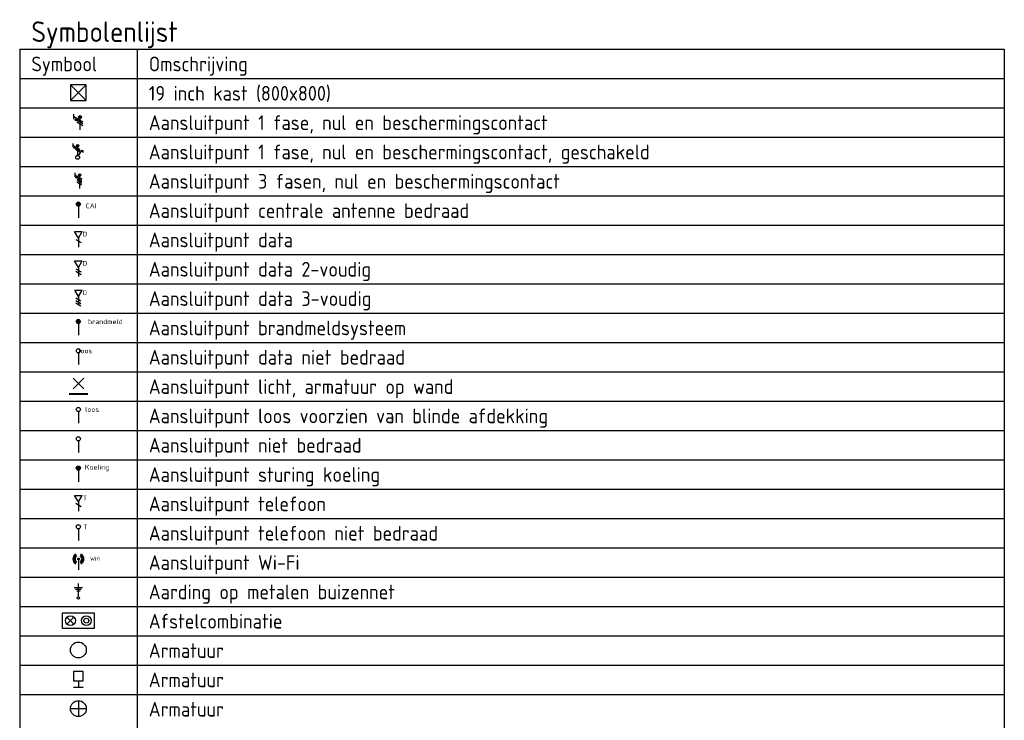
# Model space of a CAD drawing. Header units: millimetres. Extents: x -28157 to 193371, y -2151 to 171990.
# Tile 16 of 31: x 129929 to 138318, y 18178 to 24150. Entities that reach past the tile are written whole.
import ezdxf
from ezdxf.enums import TextEntityAlignment as Align

# ---------------------------------------------------------------- set-up
doc = ezdxf.new("R2010")
doc.units = ezdxf.units.MM
doc.header["$LTSCALE"] = 50
doc.layers.get('0').update_dxf_attribs({"linetype": 'CONTINUOUS'})
doc.layers.add('BL$9----', color=7, linetype='CONTINUOUS')
doc.styles.add('buro-018', font='BUROFONT.shx', dxfattribs={"height": 180})
doc.styles.add('STABICAD-018', font='ISOCP.SHX', dxfattribs={"height": 90})
doc.styles.get("Standard").update_dxf_attribs({"font": 'ISOCP'})

# ---------------------------------------------------------------- blocks, each defined once
blk = doc.blocks.new('*U478')
at = {"layer": 'BL$9----', "color": 7}
for p, q in [((0, 0), (167.775, 0)), ((0, 0), (0, -475)), ((20, 0), (20, -475)), ((167.775, 0), (167.775, -475)), ((167.775, 0), (167.775, -475)), ((0, -5), (167.775, -5)), ((0, -10), (167.775, -10)), ((0, -15), (167.775, -15)), ((0, -20), (167.775, -20)), ((0, -25), (167.775, -25)), ((0, -30), (167.775, -30)), ((0, -35), (167.775, -35)), ((0, -40), (167.775, -40)), ((0, -45), (167.775, -45)), ((0, -50), (167.775, -50)), ((0, -55), (167.775, -55)), ((0, -60), (167.775, -60)), ((0, -65), (167.775, -65)), ((0, -70), (167.775, -70)), ((0, -75), (167.775, -75)), ((0, -80), (167.775, -80)), ((0, -85), (167.775, -85)), ((0, -90), (167.775, -90)), ((0, -95), (167.775, -95)), ((0, -100), (167.775, -100)), ((0, -105), (167.775, -105)), ((0, -110), (167.775, -110))]:
    blk.add_line(p, q, dxfattribs=at)
at = {"layer": 'BL$9----', "color": 1}
blk.add_attdef('TITLE', (2, 1.25), '', height=3.5, dxfattribs=at)
blk = doc.blocks.new('*U477')
at = {"layer": 'BL$9----', "color": 1}
for tag, p in [('blockname_0', (2, 1.25)), ('blockname_1', (2, 1.25)), ('blockname_2', (2, 1.25)), ('blockname_3', (2, 1.25)), ('blockname_4', (2, 1.25)), ('description_0', (22, 1.25)), ('description_1', (22, 1.25)), ('description_2', (22, 1.25)), ('description_3', (22, 1.25)), ('description_4', (22, 1.25))]:
    blk.add_attdef(tag, p, '', height=2.5, dxfattribs=at)
blk = doc.blocks.new('E00481')
at = {"color": 0, "linetype": 'Continuous'}
for p, q in [((400, 800), (-400, 800)), ((-400, 800), (-400, 0)), ((-400, 0), (400, 800)), ((-400, 800), (400, 0)), ((400, 0), (400, 800)), ((-400, 0), (400, 0))]:
    blk.add_line(p, q, dxfattribs=at)
at = {"color": 0, "linetype": 'Continuous', "style": 'STABICAD-018'}
blk.add_attdef('ARTICLECODE', text='', height=1.8, dxfattribs=at).set_placement((0, 0), align=Align.MIDDLE)
blk = doc.blocks.new('E00078')
at = {"color": 0, "linetype": 'Continuous'}
for p, q in [((-3, 6.48), (-3, 8.98)), ((-3, 7.73), (1.5, 5.13)), ((1.5, 4.13), (-1.5, 5.87)), ((0, 6.75), (0, 1)), ((1.5, 3.13), (-1.5, 4.87))]:
    blk.add_line(p, q, dxfattribs=at)
for points, const_width in [([(-2.18, 6.12, 1), (-1.68, 6.12, 1)], 0.5), ([(-0.38, 7.5, 1), (0.38, 7.5, 1)], 0.75)]:
    blk.add_lwpolyline(points, format="xyb", close=True, dxfattribs=dict(at, const_width=const_width))
for centre, radius in [((-1.93, 6.12), 0.5), ((0, 7.5), 0.75)]:
    blk.add_circle(centre, radius, dxfattribs=at)
at = {"color": 0, "linetype": 'Continuous', "style": 'STABICAD-018'}
for tag, p in [('PANEL', (0, 14)), ('CIRCUIT', (0, 11)), ('SUBCIRCUIT', (4.5, 11)), ('ARTICLECODE', (0, 0))]:
    blk.add_attdef(tag, text='', height=1.8, dxfattribs=at).set_placement(p, align=Align.MIDDLE)
at = {"color": 0, "linetype": 'Continuous', "style": 'STABICAD-018', "flags": 1}
blk.add_attdef('POWERCODE', text='', height=1.8, dxfattribs=at).set_placement((13, 11), align=Align.MIDDLE)
blk = doc.blocks.new('E00079A')
at = {"color": 0, "linetype": 'Continuous'}
for p, q in [((-3, 8.98), (-3, 11.48)), ((-3, 10.23), (1.5, 7.63)), ((1.5, 6.63), (-1.5, 8.37)), ((1.5, 5.63), (-1.5, 7.37)), ((0, 10), (0, 3.5)), ((0.62, 3.33), (2.74, 7)), ((2.74, 7), (3.95, 6.3)), ((2.39, 6.39), (3.6, 5.69))]:
    blk.add_line(p, q, dxfattribs=at)
for points, const_width in [([(-2.18, 8.62, 1), (-1.68, 8.62, 1)], 0.5), ([(-0.38, 10, 1), (0.38, 10, 1)], 0.75)]:
    blk.add_lwpolyline(points, format="xyb", close=True, dxfattribs=dict(at, const_width=const_width))
for centre, radius in [((-1.93, 8.62), 0.5), ((0, 10), 0.75), ((0, 2.25), 1.25)]:
    blk.add_circle(centre, radius, dxfattribs=at)
at = {"color": 0, "linetype": 'Continuous', "style": 'STABICAD-018'}
for tag, p in [('CIRCUIT', (0, 13.5)), ('PANEL', (0, 16.5)), ('SUBCIRCUIT', (4.5, 13.5)), ('ARTICLECODE', (0, 0))]:
    blk.add_attdef(tag, text='', height=1.8, dxfattribs=at).set_placement(p, align=Align.MIDDLE)
blk.add_attdef('SWITCHCODE', (0, 13.5), '', height=1.8, dxfattribs=at)
at = {"color": 0, "linetype": 'Continuous', "style": 'STABICAD-018', "flags": 1}
blk.add_attdef('POWERCODE', text='', height=1.8, dxfattribs=at).set_placement((13, 13.5), align=Align.MIDDLE)
blk = doc.blocks.new('E00082')
at = {"color": 0, "linetype": 'Continuous'}
for p, q in [((-3, 10.98), (-3, 8.48)), ((-3, 9.73), (1.5, 7.13)), ((1.5, 6.13), (-1.5, 7.87)), ((1.5, 5.13), (-1.5, 6.87)), ((0, 8.75), (0, 1)), ((1.5, 4.13), (-1.5, 5.87)), ((1.5, 3.13), (-1.5, 4.87))]:
    blk.add_line(p, q, dxfattribs=at)
for points, const_width in [([(-1.68, 8.12, 1), (-2.18, 8.12, 1)], 0.5), ([(-0.38, 9.5, 1), (0.38, 9.5, 1)], 0.75)]:
    blk.add_lwpolyline(points, format="xyb", close=True, dxfattribs=dict(at, const_width=const_width))
for centre, radius in [((-1.93, 8.12), 0.5), ((0, 9.5), 0.75)]:
    blk.add_circle(centre, radius, dxfattribs=at)
at = {"color": 0, "linetype": 'Continuous', "style": 'STABICAD-018'}
for tag, p in [('CIRCUIT', (0, 13)), ('PANEL', (0, 16)), ('SUBCIRCUIT', (4.5, 13)), ('ARTICLECODE', (0, 0))]:
    blk.add_attdef(tag, text='', height=1.8, dxfattribs=at).set_placement(p, align=Align.MIDDLE)
at = {"color": 0, "linetype": 'Continuous', "style": 'STABICAD-018', "flags": 1}
blk.add_attdef('POWERCODE', text='', height=1.8, dxfattribs=at).set_placement((13, 13), align=Align.MIDDLE)
blk = doc.blocks.new('E00188')
at = {"color": 0, "linetype": 'Continuous'}
blk.add_line((0, 5.25), (0, 1), dxfattribs=at)
at = {"color": 0, "linetype": 'Continuous', "const_width": 0.75}
blk.add_lwpolyline([(-0.375, 6, 1), (0.375, 6, 1)], format="xyb", close=True, dxfattribs=at)
at = {"color": 0, "linetype": 'Continuous'}
blk.add_circle((0, 6), 0.75, dxfattribs=at)
at = {"color": 0, "linetype": 'Continuous', "style": 'STABICAD-018'}
for tag, p in [('COMMENT1', (0, 12)), ('DATACOM1', (0, 9)), ('TEXT1', (2.5, 6)), ('ARTICLECODE', (0, 0))]:
    blk.add_attdef(tag, text='', height=1.8, dxfattribs=at).set_placement(p, align=Align.MIDDLE)
blk = doc.blocks.new('E00152')
at = {"color": 0, "linetype": 'Continuous'}
for p, q in [((-1.44, 7), (1.44, 7)), ((0, 4.5), (-1.44, 7)), ((-1, 4), (1, 2.85)), ((0, 4.5), (1.44, 7)), ((0, 4.5), (0, 1))]:
    blk.add_line(p, q, dxfattribs=at)
at = {"color": 7, "style": 'buro-018'}
for tag, p in [('COMMENT1', (0, 12)), ('DATACOM1', (0, 9))]:
    blk.add_attdef(tag, text='', height=1.8, dxfattribs=at).set_placement(p, align=Align.MIDDLE)
at = {"color": 0, "style": 'buro-018'}
blk.add_attdef('TEXT1', text='', height=1.8, dxfattribs=at).set_placement((2.5, 6), align=Align.MIDDLE)
at = {"color": 0, "linetype": 'Continuous', "style": 'buro-018', "flags": 1}
blk.add_attdef('ARTICLECODE', text='', height=1.8, dxfattribs=at).set_placement((0, 0), align=Align.MIDDLE)
blk = doc.blocks.new('E00153')
at = {"color": 0, "linetype": 'Continuous'}
for p, q in [((-1.44, 7), (1.44, 7)), ((0, 4.5), (-1.44, 7)), ((-1, 4), (1, 2.85)), ((0, 4.5), (1.44, 7)), ((0, 4.5), (0, 1)), ((-1, 3), (1, 1.85))]:
    blk.add_line(p, q, dxfattribs=at)
at = {"color": 7, "style": 'buro-018'}
for tag, p in [('COMMENT1', (-6, 12)), ('COMMENT2', (6, 12)), ('DATACOM1', (-6, 9)), ('DATACOM2', (6, 9))]:
    blk.add_attdef(tag, text='', height=1.8, dxfattribs=at).set_placement(p, align=Align.MIDDLE)
at = {"color": 0, "style": 'buro-018'}
blk.add_attdef('TEXT1', text='', height=1.8, dxfattribs=at).set_placement((2.5, 6), align=Align.MIDDLE)
at = {"color": 0, "linetype": 'Continuous', "style": 'buro-018', "flags": 1}
blk.add_attdef('ARTICLECODE', text='', height=1.8, dxfattribs=at).set_placement((0, 0), align=Align.MIDDLE)
blk = doc.blocks.new('E00535')
at = {"color": 0, "linetype": 'Continuous'}
for p, q in [((-1.44, 7), (1.44, 7)), ((0, 4.5), (-1.44, 7)), ((-1, 4), (1, 2.85)), ((0, 4.5), (1.44, 7)), ((0, 4.5), (0, 1)), ((-1, 3), (1, 1.85)), ((-1, 2), (1, 0.85))]:
    blk.add_line(p, q, dxfattribs=at)
at = {"color": 0, "linetype": 'Continuous', "style": 'STABICAD-018'}
for tag, p in [('COMMENT1', (-6, 12)), ('COMMENT2', (0, 12)), ('COMMENT3', (6, 12)), ('DATACOM1', (-6, 9)), ('DATACOM2', (0, 9)), ('DATACOM3', (6, 9)), ('TEXT1', (2.5, 6)), ('ARTICLECODE', (0, 0))]:
    blk.add_attdef(tag, text='', height=1.8, dxfattribs=at).set_placement(p, align=Align.MIDDLE)
blk = doc.blocks.new('E00008')
at = {"color": 0, "linetype": 'Continuous'}
blk.add_line((0, 6), (0, 1), dxfattribs=at)
at = {"color": 0, "linetype": 'Continuous', "const_width": 0.75}
blk.add_lwpolyline([(-0.375, 6, 1), (0.375, 6, 1)], format="xyb", close=True, dxfattribs=at)
at = {"color": 0, "linetype": 'Continuous'}
blk.add_circle((0, 6), 0.75, dxfattribs=at)
at = {"color": 0, "linetype": 'Continuous', "style": 'STABICAD-018'}
for tag, p in [('COMMENT1', (0, 12)), ('DATACOM1', (0, 9)), ('TEXT1', (2.5, 6)), ('ARTICLECODE', (0, 0))]:
    blk.add_attdef(tag, text='', height=1.8, dxfattribs=at).set_placement(p, align=Align.MIDDLE)
blk = doc.blocks.new('E00139')
at = {"color": 0, "linetype": 'Continuous'}
blk.add_line((0, 5.25), (0, 1), dxfattribs=at)
blk.add_circle((0, 6), 0.75, dxfattribs=at)
at = {"color": 0, "linetype": 'Continuous', "style": 'STABICAD-018'}
for tag, p in [('COMMENT1', (0, 12)), ('DATACOM1', (0, 9)), ('TEXT1', (2.5, 6)), ('ARTICLECODE', (0, 0))]:
    blk.add_attdef(tag, text='', height=1.8, dxfattribs=at).set_placement(p, align=Align.MIDDLE)
blk = doc.blocks.new('E00134')
at = {"color": 0, "linetype": 'Continuous', "const_width": 0.5}
blk.add_lwpolyline([(-2.5, -2.75), (2.5, -2.75)], dxfattribs=at)
blk = doc.blocks.new('*U446')
at = {"color": 0, "linetype": 'Continuous'}
for p, q in [((-1.41, -1.41), (1.41, 1.41)), ((1.41, -1.41), (-1.41, 1.41))]:
    blk.add_line(p, q, dxfattribs=at)
blk.add_blockref('E00134', (0, 0), dxfattribs=at)
at = {"color": 0, "linetype": 'Continuous', "style": 'STABICAD-018'}
for tag, p in [('PANEL', (0, 6.5)), ('CIRCUIT', (0, 3.5)), ('SUBCIRCUIT', (4.5, 3.5)), ('ARTICLECODE', (0, 0)), ('SWITCHCODE', (4.5, -1))]:
    blk.add_attdef(tag, text='', height=1.8, dxfattribs=at).set_placement(p, align=Align.MIDDLE)
at = {"color": 0, "linetype": 'Continuous', "style": 'STABICAD-018', "flags": 1}
blk.add_attdef('POWERCODE', text='', height=1.8, dxfattribs=at).set_placement((13, 3.5), align=Align.MIDDLE)
blk = doc.blocks.new('E00141')
at = {"color": 0, "linetype": 'Continuous'}
blk.add_line((0, 5.25), (0, 1), dxfattribs=at)
blk.add_circle((0, 6), 0.75, dxfattribs=at)
at = {"color": 0, "linetype": 'Continuous', "style": 'STABICAD-018'}
for tag, p in [('COMMENT1', (0, 12)), ('DATACOM1', (0, 9)), ('TEXT1', (5, 6)), ('ARTICLECODE', (0, 0))]:
    blk.add_attdef(tag, text='', height=1.8, dxfattribs=at).set_placement(p, align=Align.MIDDLE)
blk = doc.blocks.new('E00128')
at = {"color": 0, "linetype": 'Continuous'}
blk.add_line((0, 5.25), (0, 1), dxfattribs=at)
blk.add_circle((0, 6), 0.75, dxfattribs=at)
at = {"color": 0, "linetype": 'Continuous', "style": 'STABICAD-018'}
for tag, p in [('TEXT1', (0, 9)), ('ARTICLECODE', (0, 0))]:
    blk.add_attdef(tag, text='', height=1.8, dxfattribs=at).set_placement(p, align=Align.MIDDLE)
blk = doc.blocks.new('E00118')
at = {"color": 0, "linetype": 'Continuous'}
blk.add_line((0, 6), (0, 1), dxfattribs=at)
at = {"color": 0, "linetype": 'Continuous', "const_width": 0.75}
blk.add_lwpolyline([(-0.375, 6, 1), (0.375, 6, 1)], format="xyb", close=True, dxfattribs=at)
at = {"color": 0, "linetype": 'Continuous'}
blk.add_circle((0, 6), 0.75, dxfattribs=at)
at = {"color": 0, "linetype": 'Continuous', "style": 'STABICAD-018'}
for tag, p in [('COMMENT1', (0, 12)), ('DATACOM1', (0, 9)), ('TEXT1', (4, 6)), ('ARTICLECODE', (0, 0))]:
    blk.add_attdef(tag, text='', height=1.8, dxfattribs=at).set_placement(p, align=Align.MIDDLE)
blk = doc.blocks.new('E00154')
at = {"color": 0, "linetype": 'Continuous'}
for p, q in [((-1.44, 7), (1.44, 7)), ((0, 4.5), (-1.44, 7)), ((-1, 4), (1, 2.85)), ((0, 4.5), (1.44, 7)), ((0, 4.5), (0, 1))]:
    blk.add_line(p, q, dxfattribs=at)
at = {"color": 0, "linetype": 'Continuous', "style": 'STABICAD-018'}
for tag, p in [('COMMENT1', (0, 12)), ('TELECOM1', (0, 9)), ('TEXT1', (2.5, 6)), ('ARTICLECODE', (0, 0))]:
    blk.add_attdef(tag, text='', height=1.8, dxfattribs=at).set_placement(p, align=Align.MIDDLE)
blk = doc.blocks.new('E00145')
at = {"color": 0, "linetype": 'Continuous'}
blk.add_line((0, 5.25), (0, 1), dxfattribs=at)
blk.add_circle((0, 6), 0.75, dxfattribs=at)
at = {"color": 0, "linetype": 'Continuous', "style": 'STABICAD-018'}
for tag, p in [('COMMENT1', (0, 12)), ('TELECOM1', (0, 9)), ('TEXT1', (2.5, 6)), ('ARTICLECODE', (0, 0))]:
    blk.add_attdef(tag, text='', height=1.8, dxfattribs=at).set_placement(p, align=Align.MIDDLE)
blk = doc.blocks.new('E00WIFI')
at = {"color": 0}
blk.add_line((0, 5.59), (0, 1), dxfattribs=at)
for points in [[(-1.18, 8.23, 0.601429), (-1.18, 3.77)], [(-0.97, 7.78, 0.592302), (-0.97, 4.22)], [(-0.77, 7.32, 0.576881), (-0.77, 4.68)], [(0.77, 4.68, 0.576881), (0.77, 7.32)], [(0.97, 4.22, 0.592302), (0.97, 7.78)], [(1.18, 3.77, 0.601429), (1.18, 8.23)]]:
    blk.add_lwpolyline(points, format="xyb", dxfattribs=at)
blk.add_circle((0, 6), 0.414, dxfattribs=at)
at = {"color": 0, "linetype": 'Continuous', "style": 'STABICAD-018'}
for tag, p in [('COMMENT1', (0, 12.73)), ('DATACOM1', (0, 9.73)), ('TEXT1', (5.02, 6)), ('ARTICLECODE', (0, 0))]:
    blk.add_attdef(tag, text='', height=1.8, dxfattribs=at).set_placement(p, align=Align.MIDDLE)
blk = doc.blocks.new('0215A4')
at = {"color": 0, "linetype": 'Continuous'}
for p, q in [((0, -8), (0, 0)), ((-2.5, -2.5), (2.5, -2.5)), ((-1.75, -3.5), (1.75, -3.5)), ((-1, -4.5), (1, -4.5))]:
    blk.add_line(p, q, dxfattribs=at)
blk.add_circle((0, -8.75), 0.75, dxfattribs=at)
at = {"color": 0, "linetype": 'Continuous', "style": 'STABICAD-018'}
blk.add_attdef('ARTICLECODE', text='', height=1.8, dxfattribs=at).set_placement((0, 0), align=Align.MIDDLE)
blk = doc.blocks.new('E00506')
at = {"color": 0, "linetype": 'Continuous'}
for p, q in [((-4, 5), (4, 5)), ((-4, 1), (-4, 5)), ((4, 5), (4, 1)), ((-1.12, 2.12), (-2.88, 3.88)), ((-1.12, 3.88), (-2.88, 2.12)), ((4, 1), (-4, 1))]:
    blk.add_line(p, q, dxfattribs=at)
for centre, radius in [((-2, 3), 1.25), ((2, 3), 1.25), ((2, 3), 0.625)]:
    blk.add_circle(centre, radius, dxfattribs=at)
at = {"color": 0, "linetype": 'Continuous', "style": 'STABICAD-018'}
blk.add_attdef('ARTICLECODE', text='', height=1.8, dxfattribs=at).set_placement((0, 0), align=Align.MIDDLE)
blk = doc.blocks.new('SPOT-01')
at = {"color": 0, "linetype": 'Continuous'}
blk.add_circle((0, 0), 100, dxfattribs=at)
at = {"color": 0, "linetype": 'Continuous', "style": 'STABICAD-018'}
for tag, p in [('LIGHTFIXTURECODE', (-407, 280)), ('SWITCHCODE', (-402, -120)), ('PANEL', (-407, -320)), ('CIRCUIT', (-407, -520)), ('SUBCIRCUIT', (-107, -520))]:
    blk.add_attdef(tag, text='', height=180, dxfattribs=at).set_placement(p, align=Align.MIDDLE)
blk = doc.blocks.new('WAND-01A')
at = {"color": 0, "linetype": 'Continuous'}
for p, q in [((-150, 0), (150, 0)), ((0, 200), (0, 0))]:
    blk.add_line(p, q, dxfattribs=at)
blk.add_lwpolyline([(150, 200), (150, 500), (-150, 500), (-150, 200)], close=True, dxfattribs=at)
at = {"color": 0, "linetype": 'Continuous', "style": 'STABICAD-018'}
for tag, p in [('LIGHTFIXTURECODE', (360, 730)), ('SWITCHCODE', (364, 330)), ('CIRCUIT', (360, -70)), ('SUBCIRCUIT', (660, -70)), ('PANEL', (360, 130))]:
    blk.add_attdef(tag, text='', height=180, dxfattribs=at).set_placement(p, align=Align.MIDDLE)
blk = doc.blocks.new('SPOT-06')
at = {"color": 0, "linetype": 'Continuous'}
for p, q in [((-150, 0), (150, 0)), ((0, 150), (0, -150))]:
    blk.add_line(p, q, dxfattribs=at)
blk.add_circle((0, 0), 150, dxfattribs=at)
at = {"color": 0, "linetype": 'Continuous', "style": 'STABICAD-018'}
for tag, p in [('LIGHTFIXTURECODE', (-407, 330)), ('SWITCHCODE', (-402, -70)), ('PANEL', (-407, -270)), ('CIRCUIT', (-407, -470)), ('SUBCIRCUIT', (-107, -470))]:
    blk.add_attdef(tag, text='', height=180, dxfattribs=at).set_placement(p, align=Align.MIDDLE)

msp = doc.modelspace()

# ---------------------------------------------------------------- block references
at = {"layer": 'BL$9----', "color": 0, "xscale": 50, "yscale": 50, "zscale": 50}
msp.add_blockref('*U478', (129929.38198, 23897.88053, 2730), dxfattribs=at).add_auto_attribs({'TITLE': 'Symbolenlijst'})
at = {"layer": 'BL$9----', "color": 0}
ref = msp.add_blockref('*U477', (130029.38198, 23710.38053, 2730), dxfattribs=dict(at, xscale=50, yscale=50, zscale=50))
ref.add_attrib('blockname_0', 'Symbool', (130029.38198, 23710.38053, 2730), dxfattribs={"color": 1, "height": 125})
ref.add_attrib('description_0', 'Omschrijving', (131029.38198, 23710.38053, 2730), dxfattribs={"color": 1, "height": 125})
at = {"layer": 'BL$9----', "color": 3, "zscale": 50}
for name, p, xscale, yscale in [('E00481', (130429.38198, 23460.38053, 2730), 0.16875, 0.16875), ('0215A4', (130429.38198, 19345.38053, 2730), 14.21052630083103, 14.21052630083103), ('E00506', (130429.38198, 18926.63053, 2730), 33.75, 33.75)]:
    msp.add_blockref(name, p, dxfattribs=dict(at, xscale=xscale, yscale=yscale))
at = {"layer": 'BL$9----', "color": 0}
ref = msp.add_blockref('*U477', (130029.38198, 23460.38053, 2730), dxfattribs=dict(at, xscale=50, yscale=50, zscale=50))
ref.add_attrib('description_0', '19 inch kast (800x800)', (131029.38198, 23460.38053, 2730), dxfattribs={"color": 1, "height": 125})
at = {"layer": 'BL$9----', "color": 20, "zscale": 50}
for name, p, xscale, yscale in [('E00078', (130442.06669, 23193.46758, 2730), 16.91294671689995, 16.91294671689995), ('E00079A', (130423.23315, 22947.50137, 2730), 12.87915908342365, 12.87915908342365), ('E00082', (130439.52518, 22696.85625, 2730), 13.52427498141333, 13.52427498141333), ('*U446', (130429.38198, 21049.53302, 2730), 32.41908657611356, 32.41908657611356), ('E00128', (130429.38198, 20436.90227, 2730), 23.47826082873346, 23.47826082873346), ('SPOT-01', (130429.38198, 18777.88053, 2730), 0.6749999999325, 0.6749999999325), ('WAND-01A', (130429.38198, 18460.38053, 2730), 0.27, 0.27), ('SPOT-06', (130429.38198, 18277.88053, 2730), 0.4499999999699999, 0.4499999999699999)]:
    msp.add_blockref(name, p, dxfattribs=dict(at, xscale=xscale, yscale=yscale))
at = {"layer": 'BL$9----', "color": 0}
ref = msp.add_blockref('*U477', (138418.13198, 23210.38053, 2730), dxfattribs=dict(at, xscale=50, yscale=50, zscale=50))
ref.add_attrib('description_0', 'Aansluitpunt 1 fase, nul en beschermingscontact', (131029.38198, 23210.38053, 2730), dxfattribs={"color": 1, "height": 125})
ref = msp.add_blockref('*U477', (138418.13198, 22960.38053, 2730), dxfattribs=dict(at, xscale=50, yscale=50, zscale=50))
ref.add_attrib('description_0', 'Aansluitpunt 1 fase, nul en beschermingscontact, geschakeld', (131029.38198, 22960.38053, 2730), dxfattribs={"color": 1, "height": 125})
ref = msp.add_blockref('*U477', (138418.13198, 22710.38053, 2730), dxfattribs=dict(at, xscale=50, yscale=50, zscale=50))
ref.add_attrib('description_0', 'Aansluitpunt 3 fasen, nul en beschermingscontact', (131029.38198, 22710.38053, 2730), dxfattribs={"color": 1, "height": 125})
at = {"layer": 'BL$9----', "color": 3}
ref = msp.add_blockref('E00188', (130429.38198, 22436.90227, 2730), dxfattribs=dict(at, xscale=23.47826082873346, yscale=23.47826082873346, zscale=50))
ref.add_attrib('TEXT1', 'CAI', dxfattribs={"layer": '0', "color": 0, "linetype": 'Continuous', "height": 42.260869, "style": 'STABICAD-018'}).set_placement((130537.87669, 22563.74858, 2730), align=Align.MIDDLE)
at = {"layer": 'BL$9----', "color": 0}
ref = msp.add_blockref('*U477', (138418.13198, 22460.38053, 2730), dxfattribs=dict(at, xscale=50, yscale=50, zscale=50))
ref.add_attrib('description_0', 'Aansluitpunt centrale antenne bedraad', (131029.38198, 22460.38053, 2730), dxfattribs={"color": 1, "height": 125})
at = {"layer": 'BL$9----', "color": 3, "zscale": 50}
for name, p, xscale, yscale, values in [('E00152', (130429.38198, 22187.88053, 2730), 22.5, 22.5, {'TEXT1': 'D'}), ('E00153', (130429.38198, 21937.88053, 2730), 22.5, 22.5, {'TEXT1': 'D'}), ('E00535', (130429.38198, 21691.83935, 2730), 21.93445467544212, 21.93445467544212, {'TEXT1': 'D'}), ('E00139', (130429.38198, 21186.90227, 2730), 23.47826082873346, 23.47826082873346, {'TEXT1': 'loos'}), ('E00154', (130429.38198, 19937.88053, 2730), 22.5, 22.5, {'TEXT1': 'T'}), ('E00145', (130429.38198, 19686.90227, 2730), 23.47826082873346, 23.47826082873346, {'TEXT1': 'T'})]:
    msp.add_blockref(name, p, dxfattribs=dict(at, xscale=xscale, yscale=yscale)).add_auto_attribs(values)
at = {"layer": 'BL$9----', "color": 0}
ref = msp.add_blockref('*U477', (138418.13198, 22210.38053, 2730), dxfattribs=dict(at, xscale=50, yscale=50, zscale=50))
ref.add_attrib('description_0', 'Aansluitpunt data', (131029.38198, 22210.38053, 2730), dxfattribs={"color": 1, "height": 125})
ref = msp.add_blockref('*U477', (138418.13198, 21960.38053, 2730), dxfattribs=dict(at, xscale=50, yscale=50, zscale=50))
ref.add_attrib('description_0', 'Aansluitpunt data 2-voudig', (131029.38198, 21960.38053, 2730), dxfattribs={"color": 1, "height": 125})
ref = msp.add_blockref('*U477', (138418.13198, 21710.38053, 2730), dxfattribs=dict(at, xscale=50, yscale=50, zscale=50))
ref.add_attrib('description_0', 'Aansluitpunt data 3-voudig', (131029.38198, 21710.38053, 2730), dxfattribs={"color": 1, "height": 125})
at = {"layer": 'BL$9----', "color": 3}
ref = msp.add_blockref('E00008', (130429.38198, 21436.90227, 2730), dxfattribs=dict(at, xscale=23.47826082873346, yscale=23.47826082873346, zscale=50))
ref.add_attrib('TEXT1', 'brandmeld', dxfattribs={"layer": '0', "color": 0, "linetype": 'Continuous', "height": 42.260869, "style": 'STABICAD-018'}).set_placement((130659.28208, 21576.49884, 2730), align=Align.MIDDLE)
at = {"layer": 'BL$9----', "color": 0}
ref = msp.add_blockref('*U477', (138418.13198, 21460.38053, 2730), dxfattribs=dict(at, xscale=50, yscale=50, zscale=50))
ref.add_attrib('description_0', 'Aansluitpunt brandmeldsysteem', (131029.38198, 21460.38053, 2730), dxfattribs={"color": 1, "height": 125})
ref = msp.add_blockref('*U477', (138418.13198, 21210.38053, 2730), dxfattribs=dict(at, xscale=50, yscale=50, zscale=50))
ref.add_attrib('description_0', 'Aansluitpunt data niet bedraad', (131029.38198, 21210.38053, 2730), dxfattribs={"color": 1, "height": 125})
ref = msp.add_blockref('*U477', (138418.13198, 20960.38053, 2730), dxfattribs=dict(at, xscale=50, yscale=50, zscale=50))
ref.add_attrib('description_0', 'Aansluitpunt licht, armatuur op wand', (131029.38198, 20960.38053, 2730), dxfattribs={"color": 1, "height": 125})
at = {"layer": 'BL$9----', "color": 20, "xscale": 23.47826082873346, "yscale": 23.47826082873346, "zscale": 50}
msp.add_blockref('E00141', (130429.38198, 20686.90227, 2730), dxfattribs=at).add_auto_attribs({'TEXT1': 'loos'})
at = {"layer": 'BL$9----', "color": 0}
ref = msp.add_blockref('*U477', (138418.13198, 20710.38053, 2730), dxfattribs=dict(at, xscale=50, yscale=50, zscale=50))
ref.add_attrib('description_0', 'Aansluitpunt loos voorzien van blinde afdekking', (131029.38198, 20710.38053, 2730), dxfattribs={"color": 1, "height": 125})
ref = msp.add_blockref('*U477', (138418.13198, 20460.38053, 2730), dxfattribs=dict(at, xscale=50, yscale=50, zscale=50))
ref.add_attrib('description_0', 'Aansluitpunt niet bedraad', (131029.38198, 20460.38053, 2730), dxfattribs={"color": 1, "height": 125})
at = {"layer": 'BL$9----', "color": 3}
ref = msp.add_blockref('E00118', (130429.38198, 20186.90227, 2730), dxfattribs=dict(at, xscale=23.47826082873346, yscale=23.47826082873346, zscale=50))
ref.add_attrib('TEXT1', 'Koeling', dxfattribs={"layer": '0', "color": 0, "linetype": 'Continuous', "height": 42.260869, "style": 'STABICAD-018'}).set_placement((130588.97118, 20329.01408, 2730), align=Align.MIDDLE)
at = {"layer": 'BL$9----', "color": 0}
ref = msp.add_blockref('*U477', (138418.13198, 20210.38053, 2730), dxfattribs=dict(at, xscale=50, yscale=50, zscale=50))
ref.add_attrib('description_0', 'Aansluitpunt sturing koeling', (131029.38198, 20210.38053, 2730), dxfattribs={"color": 1, "height": 125})
ref = msp.add_blockref('*U477', (138418.13198, 19960.38053, 2730), dxfattribs=dict(at, xscale=50, yscale=50, zscale=50))
ref.add_attrib('description_0', 'Aansluitpunt telefoon', (131029.38198, 19960.38053, 2730), dxfattribs={"color": 1, "height": 125})
ref = msp.add_blockref('*U477', (138418.13198, 19710.38053, 2730), dxfattribs=dict(at, xscale=50, yscale=50, zscale=50))
ref.add_attrib('description_0', 'Aansluitpunt telefoon niet bedraad', (131029.38198, 19710.38053, 2730), dxfattribs={"color": 1, "height": 125})
at = {"layer": 'BL$9----', "color": 3}
ref = msp.add_blockref('E00WIFI', (130429.36708, 19441.69954, 2730), dxfattribs=dict(at, xscale=18.68098792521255, yscale=18.68098792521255, zscale=50))
ref.add_attrib('TEXT1', 'Wifi', dxfattribs={"layer": '0', "color": 0, "linetype": 'Continuous', "height": 33.625778, "style": 'STABICAD-018'}).set_placement((130573.69748, 19555.23233, 2730), align=Align.MIDDLE)
at = {"layer": 'BL$9----', "color": 0}
ref = msp.add_blockref('*U477', (138418.13198, 19460.38053, 2730), dxfattribs=dict(at, xscale=50, yscale=50, zscale=50))
ref.add_attrib('description_0', 'Aansluitpunt Wi-Fi', (131029.38198, 19460.38053, 2730), dxfattribs={"color": 1, "height": 125})
ref = msp.add_blockref('*U477', (138418.13198, 19210.38053, 2730), dxfattribs=dict(at, xscale=50, yscale=50, zscale=50))
ref.add_attrib('description_0', 'Aarding op metalen buizennet', (131029.38198, 19210.38053, 2730), dxfattribs={"color": 1, "height": 125})
ref = msp.add_blockref('*U477', (138418.13198, 18960.38053, 2730), dxfattribs=dict(at, xscale=50, yscale=50, zscale=50))
ref.add_attrib('description_0', 'Afstelcombinatie', (131029.38198, 18960.38053, 2730), dxfattribs={"color": 1, "height": 125})
ref = msp.add_blockref('*U477', (138418.13198, 18710.38053, 2730), dxfattribs=dict(at, xscale=50, yscale=50, zscale=50))
ref.add_attrib('description_0', 'Armatuur', (131029.38198, 18710.38053, 2730), dxfattribs={"color": 1, "height": 125})
ref = msp.add_blockref('*U477', (138418.13198, 18460.38053, 2730), dxfattribs=dict(at, xscale=50, yscale=50, zscale=50))
ref.add_attrib('description_0', 'Armatuur', (131029.38198, 18460.38053, 2730), dxfattribs={"color": 1, "height": 125})
ref = msp.add_blockref('*U477', (138418.13198, 18210.38053, 2730), dxfattribs=dict(at, xscale=50, yscale=50, zscale=50))
ref.add_attrib('description_0', 'Armatuur', (131029.38198, 18210.38053, 2730), dxfattribs={"color": 1, "height": 125})

doc.saveas('drawing.dxf')
